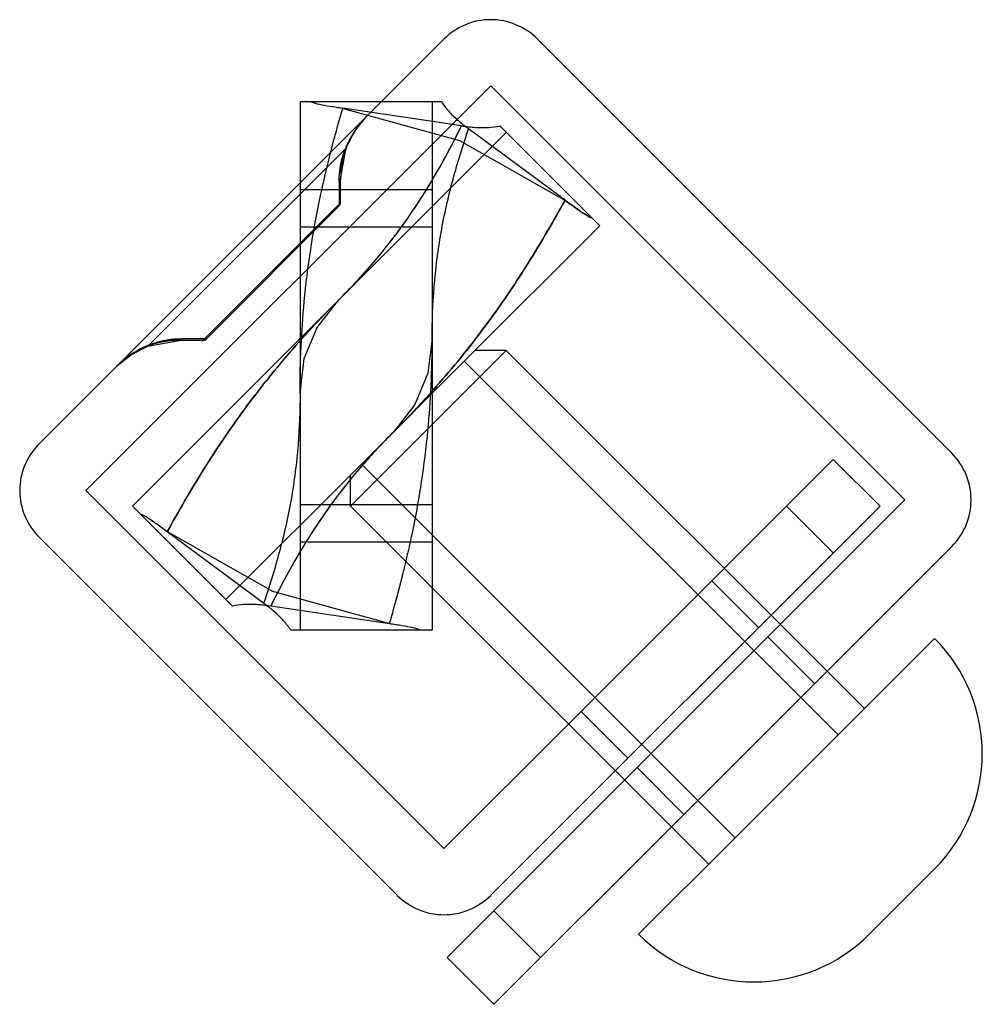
# Model space of a CAD drawing. Header units: millimetres. Extents: x 3.2 to 25.1, y 8.3 to 30.7.
import ezdxf

# ---------------------------------------------------------------- set-up
doc = ezdxf.new("R2010")
doc.units = ezdxf.units.MM
doc.header["$LTSCALE"] = 2.535459
doc.layers.add('INTFCLR_7431', color=7, linetype='CONTINUOUS')

msp = doc.modelspace()

# ---------------------------------------------------------------- linework, layer by layer
at = {"layer": 'INTFCLR_7431', "color": 7, "linetype": 'Continuous'}
for p, q in [((12.838, 30.236), (3.645, 21.044)), ((14.959, 30.236), (24.363, 20.832)), ((13.898, 29.176), (4.706, 19.983)), ((13.898, 29.176), (23.303, 19.771)), ((9.57, 28.812), (9.57, 16.812)), ((12.78, 28.812), (9.57, 28.812)), ((13.236, 28.266), (10.54, 28.667)), ((12.57, 28.812), (12.57, 16.812)), ((10.806, 28.139), (11.076, 28.474)), ((15.585, 26.578), (13.395, 28.2)), ((14.103, 28.264), (16.373, 25.994)), ((14.252, 28.115), (5.767, 19.63)), ((10.618, 27.765), (10.806, 28.14)), ((10.591, 27.734), (6.147, 23.29)), ((10.49, 27.06), (10.618, 27.765)), ((10.49, 26.516), (10.49, 27.06)), ((10.456, 26.994), (10.456, 26.483)), ((12.57, 26.812), (9.57, 26.812)), ((10.456, 26.483), (7.398, 23.425)), ((10.461, 26.445), (7.436, 23.421)), ((10.456, 26.483), (10.46, 26.449)), ((12.57, 25.962), (9.57, 25.962)), ((13.297, 22.918), (16.373, 25.994)), ((6.116, 23.263), (6.821, 23.391)), ((7.365, 23.391), (6.821, 23.391)), ((7.398, 23.425), (6.888, 23.425)), ((7.398, 23.425), (7.432, 23.421)), ((10.716, 19.63), (14.252, 23.165)), ((14.252, 23.165), (13.545, 23.165)), ((22.384, 15.033), (14.252, 23.165)), ((13.297, 22.918), (10.964, 20.584)), ((13.297, 22.918), (21.783, 14.432)), ((10.964, 20.584), (7.888, 17.508)), ((10.964, 20.584), (19.449, 12.099)), ((19.202, 18.215), (21.676, 20.69)), ((22.737, 19.63), (21.676, 20.69)), ((10.716, 19.63), (10.716, 20.337)), ((4.706, 19.983), (12.838, 11.851)), ((23.303, 19.771), (12.908, 9.377)), ((5.767, 19.63), (8.036, 17.36)), ((12.57, 19.662), (9.57, 19.662)), ((18.848, 11.498), (10.716, 19.63)), ((22.737, 19.63), (13.898, 10.791)), ((21.676, 18.569), (20.616, 19.63)), ((8.744, 17.423), (6.555, 19.045)), ((3.645, 18.923), (11.777, 10.791)), ((12.57, 18.812), (9.57, 18.812)), ((21.535, 15.882), (24.363, 18.71)), ((19.202, 18.215), (15.666, 14.68)), ((19.979, 16.872), (18.919, 17.933)), ((11.599, 16.956), (8.904, 17.357)), ((12.57, 16.812), (9.36, 16.812)), ((21.252, 15.599), (20.192, 16.66)), ((21.783, 14.432), (23.975, 16.624)), ((21.535, 15.882), (17.999, 12.346)), ((17.01, 13.902), (15.949, 14.963)), ((12.838, 11.851), (15.666, 14.68)), ((21.783, 14.432), (19.449, 12.099)), ((18.282, 12.629), (17.222, 13.69)), ((17.999, 12.346), (13.969, 8.316)), ((19.449, 12.099), (17.257, 9.907)), ((23.975, 11.392), (22.49, 9.907)), ((15.03, 9.377), (13.969, 10.437)), ((13.969, 8.316), (12.908, 9.377))]:
    msp.add_line(p, q, dxfattribs=at)
for points in [[(10.499, 28.673), (13.188, 27.934), (15.618, 26.553)], [(10.461, 26.445), (10.482, 26.478), (10.49, 26.516)], [(9.57, 22.19), (9.667, 22.978), (9.961, 23.686), (10.449, 24.312)], [(5.407, 22.806), (5.742, 23.075), (6.116, 23.263)], [(7.366, 23.391), (7.404, 23.399), (7.436, 23.421)], [(12.57, 23.433), (12.472, 22.645), (12.179, 21.937), (11.691, 21.312)], [(11.641, 16.95), (8.952, 17.689), (6.521, 19.07)]]:
    msp.add_lwpolyline(points, dxfattribs=at)
for centre, radius, start, end in [((13.898, 29.176), 1.5, 44.9995, 135.0005), ((12.49, 27.06), 2, 134.9999, 180.0001), ((12.601, 26.947), 2.158, 134.968, 158.6239), ((6.821, 21.391), 2, 89.9999, 135.0001), ((6.934, 21.28), 2.158, 111.3761, 135.0321), ((4.706, 19.983), 1.5, 134.9995, 225.0005), ((23.303, 19.771), 1.5, 314.9995, 45.0005), ((21.358, 14.008), 3.7, 315, 45), ((12.838, 11.851), 1.5, 224.9995, 315.0005), ((19.873, 12.523), 3.7, 225, 315)]:
    msp.add_arc(centre, radius, start, end, dxfattribs=at)
for points, knots in [([(9.57, 22.19), (9.57, 22.545), (9.585, 23.241), (9.661, 24.331), (9.803, 25.477), (10.008, 26.596), (10.26, 27.665), (10.44, 28.324), (10.54, 28.667)], [0, 0, 0, 0, 0.161846, 0.317613, 0.49881, 0.688478, 0.836624, 1, 1, 1, 1]), ([(9.824, 28.812), (9.884, 28.788), (10.025, 28.751), (10.266, 28.708), (10.443, 28.682), (10.54, 28.667)], [0, 0, 0, 0, 0.264804, 0.596571, 1, 1, 1, 1]), ([(12.78, 28.812), (12.826, 28.739), (12.939, 28.593), (13.148, 28.391), (13.308, 28.265), (13.395, 28.2)], [0, 0, 0, 0, 0.297943, 0.627391, 1, 1, 1, 1]), ([(10.449, 24.312), (10.581, 24.444), (10.851, 24.723), (11.214, 25.13), (11.614, 25.614), (12.003, 26.138), (12.375, 26.703), (12.689, 27.23), (12.969, 27.739), (13.15, 28.094), (13.236, 28.266)], [0, 0, 0, 0, 0.115881, 0.239166, 0.336727, 0.502994, 0.641703, 0.753908, 0.881261, 1, 1, 1, 1]), ([(10.449, 24.312), (10.82, 24.683), (11.561, 25.497), (12.486, 26.833), (13.006, 27.797), (13.236, 28.266)], [0, 0, 0, 0, 0.324516, 0.677624, 1, 1, 1, 1]), ([(12.57, 23.433), (12.57, 23.823), (12.598, 24.629), (12.751, 25.841), (13.026, 27.042), (13.266, 27.82), (13.395, 28.2)], [0, 0, 0, 0, 0.240681, 0.497456, 0.752474, 1, 1, 1, 1]), ([(13.236, 28.266), (13.343, 28.25), (13.546, 28.226), (13.837, 28.221), (14.019, 28.245), (14.103, 28.264)], [0, 0, 0, 0, 0.37261, 0.702057, 1, 1, 1, 1]), ([(13.236, 28.266), (13.343, 28.25), (13.545, 28.226), (13.837, 28.221), (14.019, 28.245), (14.103, 28.264)], [0, 0, 0, 0, 0.372148, 0.701646, 1, 1, 1, 1]), ([(10.456, 26.994), (10.456, 27.072), (10.466, 27.233), (10.508, 27.482), (10.56, 27.649), (10.591, 27.734)], [0, 0, 0, 0, 0.310301, 0.639988, 1, 1, 1, 1]), ([(10.456, 26.994), (10.456, 27.075), (10.466, 27.238), (10.51, 27.487), (10.561, 27.651), (10.591, 27.734)], [0, 0, 0, 0, 0.320862, 0.649784, 1, 1, 1, 1]), ([(10.591, 27.734), (10.594, 27.736), (10.606, 27.744), (10.615, 27.756), (10.618, 27.765)], [0, 0, 0, 0, 0.261176, 1, 1, 1, 1]), ([(10.591, 27.734), (10.594, 27.736), (10.606, 27.744), (10.615, 27.756), (10.618, 27.765)], [0, 0, 0, 0, 0.264992, 1, 1, 1, 1]), ([(10.456, 26.994), (10.467, 27.002), (10.483, 27.022), (10.49, 27.048), (10.49, 27.06)], [0, 0, 0, 0, 0.509256, 1, 1, 1, 1]), ([(10.49, 27.06), (10.49, 27.048), (10.483, 27.022), (10.467, 27.002), (10.456, 26.994)], [0, 0, 0, 0, 0.490744, 1, 1, 1, 1]), ([(10.456, 26.483), (10.467, 26.492), (10.483, 26.512), (10.49, 26.537), (10.49, 26.55)], [0, 0, 0, 0, 0.509255, 1, 1, 1, 1]), ([(10.456, 26.483), (10.467, 26.492), (10.483, 26.512), (10.49, 26.537), (10.49, 26.55)], [0, 0, 0, 0, 0.509255, 1, 1, 1, 1]), ([(15.585, 26.578), (15.456, 26.343), (15.184, 25.86), (14.769, 25.173), (14.319, 24.477), (13.853, 23.815), (13.344, 23.148), (12.808, 22.502), (12.255, 21.888), (11.873, 21.493), (11.691, 21.312)], [0, 0, 0, 0, 0.122022, 0.253039, 0.366424, 0.500154, 0.622609, 0.749333, 0.882903, 1, 1, 1, 1]), ([(11.691, 21.312), (11.872, 21.492), (12.252, 21.884), (12.804, 22.497), (13.341, 23.144), (13.852, 23.814), (14.32, 24.479), (14.77, 25.174), (15.184, 25.862), (15.456, 26.343), (15.585, 26.578)], [0, 0, 0, 0, 0.116696, 0.248983, 0.376303, 0.500471, 0.633449, 0.747544, 0.877995, 1, 1, 1, 1]), ([(16.193, 26.173), (16.135, 26.199), (16.008, 26.272), (15.808, 26.412), (15.664, 26.519), (15.585, 26.578)], [0, 0, 0, 0, 0.263741, 0.59529, 1, 1, 1, 1]), ([(15.585, 26.578), (15.664, 26.519), (15.808, 26.412), (16.008, 26.272), (16.135, 26.199), (16.193, 26.173)], [0, 0, 0, 0, 0.40471, 0.736259, 1, 1, 1, 1]), ([(6.555, 19.045), (6.684, 19.28), (6.956, 19.763), (7.37, 20.45), (7.821, 21.146), (8.287, 21.809), (8.796, 22.475), (9.332, 23.121), (9.885, 23.736), (10.267, 24.13), (10.449, 24.312)], [0, 0, 0, 0, 0.122022, 0.253039, 0.366424, 0.500154, 0.622609, 0.749333, 0.882903, 1, 1, 1, 1]), ([(10.449, 24.312), (10.268, 24.131), (9.888, 23.739), (9.336, 23.126), (8.799, 22.479), (8.287, 21.81), (7.82, 21.144), (7.37, 20.45), (6.955, 19.762), (6.684, 19.28), (6.555, 19.045)], [0, 0, 0, 0, 0.116696, 0.248983, 0.376303, 0.500471, 0.633449, 0.747544, 0.877995, 1, 1, 1, 1]), ([(6.147, 23.29), (6.146, 23.287), (6.138, 23.276), (6.126, 23.267), (6.116, 23.263)], [0, 0, 0, 0, 0.264992, 1, 1, 1, 1]), ([(6.147, 23.29), (6.146, 23.287), (6.138, 23.276), (6.126, 23.267), (6.116, 23.263)], [0, 0, 0, 0, 0.261176, 1, 1, 1, 1]), ([(6.888, 23.425), (6.807, 23.425), (6.643, 23.415), (6.394, 23.372), (6.23, 23.321), (6.147, 23.29)], [0, 0, 0, 0, 0.320865, 0.649789, 1, 1, 1, 1]), ([(6.147, 23.29), (6.23, 23.321), (6.394, 23.372), (6.643, 23.415), (6.807, 23.425), (6.888, 23.425)], [0, 0, 0, 0, 0.349573, 0.678604, 1, 1, 1, 1]), ([(6.821, 23.391), (6.834, 23.391), (6.859, 23.398), (6.88, 23.415), (6.888, 23.425)], [0, 0, 0, 0, 0.490745, 1, 1, 1, 1]), ([(6.888, 23.425), (6.88, 23.415), (6.859, 23.398), (6.834, 23.391), (6.821, 23.391)], [0, 0, 0, 0, 0.509255, 1, 1, 1, 1]), ([(7.398, 23.425), (7.39, 23.415), (7.369, 23.398), (7.344, 23.391), (7.331, 23.391)], [0, 0, 0, 0, 0.509255, 1, 1, 1, 1]), ([(7.398, 23.425), (7.39, 23.415), (7.369, 23.398), (7.344, 23.391), (7.331, 23.391)], [0, 0, 0, 0, 0.509255, 1, 1, 1, 1]), ([(11.599, 16.956), (11.7, 17.299), (11.88, 17.958), (12.132, 19.029), (12.337, 20.148), (12.479, 21.293), (12.555, 22.382), (12.57, 23.078), (12.57, 23.433)], [0, 0, 0, 0, 0.163368, 0.311555, 0.502155, 0.682377, 0.837884, 1, 1, 1, 1]), ([(9.57, 22.19), (9.57, 21.8), (9.541, 20.994), (9.388, 19.782), (9.113, 18.582), (8.874, 17.803), (8.744, 17.423)], [0, 0, 0, 0, 0.240681, 0.497456, 0.752474, 1, 1, 1, 1]), ([(11.691, 21.312), (11.558, 21.179), (11.289, 20.9), (10.925, 20.493), (10.526, 20.009), (10.137, 19.485), (9.765, 18.92), (9.451, 18.394), (9.171, 17.885), (8.99, 17.529), (8.904, 17.357)], [0, 0, 0, 0, 0.115881, 0.239166, 0.336727, 0.502994, 0.641703, 0.753908, 0.881261, 1, 1, 1, 1]), ([(11.691, 21.312), (11.319, 20.94), (10.579, 20.126), (9.654, 18.79), (9.133, 17.826), (8.904, 17.357)], [0, 0, 0, 0, 0.324516, 0.677624, 1, 1, 1, 1]), ([(6.555, 19.045), (6.476, 19.104), (6.332, 19.211), (6.132, 19.351), (6.005, 19.424), (5.946, 19.45)], [0, 0, 0, 0, 0.403426, 0.735193, 1, 1, 1, 1]), ([(6.555, 19.045), (6.476, 19.104), (6.331, 19.211), (6.131, 19.351), (6.005, 19.424), (5.946, 19.45)], [0, 0, 0, 0, 0.40471, 0.736259, 1, 1, 1, 1]), ([(8.904, 17.357), (8.797, 17.373), (8.594, 17.397), (8.303, 17.402), (8.121, 17.379), (8.036, 17.36)], [0, 0, 0, 0, 0.372148, 0.701646, 1, 1, 1, 1]), ([(9.36, 16.812), (9.313, 16.885), (9.201, 17.03), (8.992, 17.232), (8.831, 17.359), (8.744, 17.423)], [0, 0, 0, 0, 0.297943, 0.627391, 1, 1, 1, 1]), ([(12.316, 16.812), (12.255, 16.835), (12.114, 16.873), (11.874, 16.915), (11.697, 16.942), (11.599, 16.956)], [0, 0, 0, 0, 0.264804, 0.596571, 1, 1, 1, 1])]:
    msp.add_open_spline(points, degree=3, knots=knots, dxfattribs=at)

doc.saveas('drawing.dxf')
